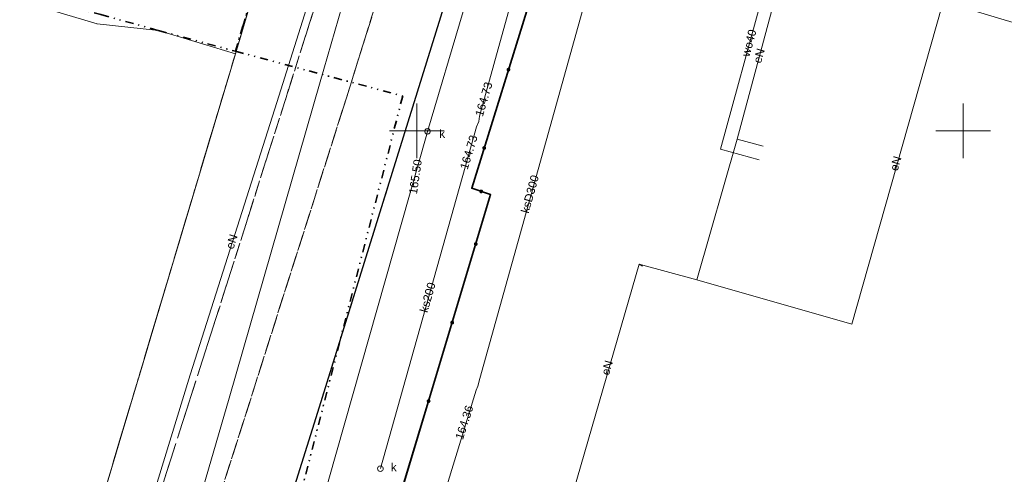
# Model space of a CAD drawing. Extents: x 7503703 to 7518012, y 5690450 to 5705715.
# Tile 8 of 50: x 7512464 to 7512554, y 5696819 to 5696860. Entities that reach past the tile are written whole.
import ezdxf
from ezdxf.enums import TextEntityAlignment as Align

# ---------------------------------------------------------------- set-up
doc = ezdxf.new("R2010")
doc.units = 0
for name, pattern in [('DWUKROPK1_5-3', [2.23, 0.75, -0.46, 0.05, -0.46, 0.05, -0.46]), ('PRZER1-1', [1, 0.5, -0.5]), ('PRZER2-1', [1.5, 1, -0.5]), ('PRZER3-1', [2, 1.5, -0.5])]:
    doc.linetypes.add(name, pattern=pattern)
doc.layers.get('0').update_dxf_attribs({"linetype": 'CONTINUOUS'})
for name, color, linetype, lineweight in [('EGDE', 7, 'CONTINUOUS', 18), ('EGPG', 7, 'CONTINUOUS', 18), ('GESGPB', 7, 'CONTINUOUS', 35), ('GUPPRZ_O', 7, 'CONTINUOUS', 18), ('OTKC', 7, 'CONTINUOUS', 18), ('OTKJ', 7, 'CONTINUOUS', 18), ('OTKK', 7, 'CONTINUOUS', 25), ('OTKU', 7, 'CONTINUOUS', 18), ('OTOO', 7, 'CONTINUOUS', 35), ('Ramka sekcyjna', 7, 'CONTINUOUS', 18), ('SUPW', 7, 'CONTINUOUS', 18), ('SUPW_O', 7, 'CONTINUOUS', 18)]:
    doc.layers.add(name, color=color, linetype=linetype, lineweight=lineweight)
for name, color, linetype, lineweight, true_color in [('EGUG', 96, 'CONTINUOUS', 18, 0x008000), ('GESKLU', 96, 'CONTINUOUS', 18, 0x008000), ('SUEP', 1, 'CONTINUOUS', 18, 0xff0000), ('SUEP_O', 1, 'CONTINUOUS', 18, 0xff0000), ('SUKP', 36, 'CONTINUOUS', 18, 0x803300), ('SUKP_O', 36, 'CONTINUOUS', 18, 0x803300), ('SUWP', 5, 'CONTINUOUS', 18, 0x0000ff), ('SUWP_O', 5, 'CONTINUOUS', 18, 0x0000ff)]:
    doc.layers.add(name, color=color, linetype=linetype, lineweight=lineweight, true_color=true_color)
doc.styles.add('Arial', font='arial.ttf')

# ---------------------------------------------------------------- blocks, each defined once
blk = doc.blocks.new('D_GUPIWZ1_1')
at = {"color": 0}
blk.add_lwpolyline([(0, 0.25), (0.064705, 0.241481), (0.125, 0.216506), (0.176777, 0.176777), (0.216506, 0.125), (0.241481, 0.064705), (0.25, 0), (0.241481, -0.064705), (0.216506, -0.125), (0.176777, -0.176777), (0.125, -0.216506), (0.064705, -0.241481), (0, -0.25), (-0.064705, -0.241481), (-0.125, -0.216506), (-0.176777, -0.176777), (-0.216506, -0.125), (-0.241481, -0.064705), (-0.25, 0), (-0.241481, 0.064705), (-0.216506, 0.125), (-0.176777, 0.176777), (-0.125, 0.216506), (-0.064705, 0.241481)], close=True, dxfattribs=at)
blk = doc.blocks.new('D_GEPPGD1_2')
blk.add_hatch(color=0).paths.add_polyline_path([(0, -0.045), (0.013906, -0.042798), (0.02645, -0.036406), (0.036406, -0.02645), (0.042798, -0.013906), (0.045, 0), (0.042798, 0.013906), (0.036406, 0.02645), (0.02645, 0.036406), (0.013906, 0.042798), (0, 0.045), (-0.013906, 0.042798), (-0.02645, 0.036406), (-0.036406, 0.02645), (-0.042798, 0.013906), (-0.045, 0), (-0.042798, -0.013906), (-0.036406, -0.02645), (-0.02645, -0.036406), (-0.013906, -0.042798)])
blk = doc.blocks.new('D_KOLO')
blk.add_hatch(color=0).paths.add_polyline_path([(-0.175, 0), (-0.169037, -0.045293), (-0.151554, -0.0875), (-0.123744, -0.123744), (-0.0875, -0.151554), (-0.045293, -0.169037), (0, -0.175), (0.045293, -0.169037), (0.0875, -0.151554), (0.123744, -0.123744), (0.151554, -0.0875), (0.169037, -0.045293), (0.175, 0), (0.169037, 0.045293), (0.151554, 0.0875), (0.123744, 0.123744), (0.0875, 0.151554), (0.045293, 0.169037), (0, 0.175), (-0.045293, 0.169037), (-0.0875, 0.151554), (-0.123744, 0.123744), (-0.151554, 0.0875), (-0.169037, 0.045293)])

msp = doc.modelspace()

# ---------------------------------------------------------------- linework, layer by layer
at = {"layer": 'EGDE', "color": 7, "linetype": 'Continuous', "lineweight": 18, "elevation": 10.22}
for points in [[(7512505.031, 5696844.74), (7512516.191, 5696880.777), (7512513.852, 5696881.496), (7512530.201, 5696935.092), (7512535.671, 5696951.53), (7512531.842, 5696952.68), (7512513.453, 5696958.15), (7512503.263, 5696923.853), (7512491.993, 5696885.936), (7512483.403, 5696857.039), (7512465.93, 5696798.606), (7512491.201, 5696791.176), (7512493.631, 5696790.406), (7512491.11, 5696792.39), (7512506.761, 5696844.17)], [(7512491.993, 5696885.936), (7512483.403, 5696857.039), (7512476.363, 5696859.169), (7512470.754, 5696859.779), (7512434.496, 5696870.578), (7512415.37, 5696876.28), (7512409.758, 5696877.947), (7512413.268, 5696889.536), (7512409.919, 5696890.546), (7512414.859, 5696906.815), (7512421.048, 5696904.985), (7512422.008, 5696908.005)]]:
    msp.add_lwpolyline(points, close=True, dxfattribs=at)
msp.add_lwpolyline([(7512558.57, 5696786.126), (7512552.67, 5696784.835), (7512546.771, 5696783.894), (7512540.821, 5696783.253), (7512534.821, 5696782.811), (7512528.77, 5696782.91), (7512522.77, 5696783.199), (7512516.82, 5696783.978), (7512510.971, 5696785.187), (7512499.321, 5696788.496), (7512493.631, 5696790.406), (7512491.11, 5696792.39), (7512506.761, 5696844.17), (7512505.031, 5696844.74), (7512516.191, 5696880.777), (7512513.852, 5696881.496), (7512530.201, 5696935.092), (7512565.018, 5696925.132)], dxfattribs=at)
at = {"layer": 'EGUG', "color": 96, "linetype": 'PRZER1-1', "lineweight": 18, "true_color": 0x008000, "elevation": 10.08}
for points in [[(7512376.2, 5697019.1), (7512429.699, 5697002.438), (7512430.209, 5697003.948), (7512450.846, 5696997.834), (7512466.157, 5696993.298), (7512468.577, 5696992.578), (7512468.957, 5696986.258), (7512505.294, 5696975.308), (7512510.504, 5696973.739), (7512517.473, 5696971.639), (7512515.053, 5696963.509), (7512513.453, 5696958.15), (7512503.263, 5696923.853), (7512491.993, 5696885.936), (7512483.403, 5696857.039), (7512465.93, 5696798.606)], [(7512558.57, 5696786.126), (7512552.67, 5696784.835), (7512546.771, 5696783.894), (7512540.821, 5696783.253), (7512534.821, 5696782.811), (7512528.77, 5696782.91), (7512522.77, 5696783.199), (7512516.82, 5696783.978), (7512510.971, 5696785.187), (7512499.321, 5696788.496), (7512493.631, 5696790.406), (7512491.11, 5696792.39), (7512506.761, 5696844.17), (7512505.031, 5696844.74), (7512516.191, 5696880.777), (7512513.852, 5696881.496), (7512530.201, 5696935.092), (7512565.018, 5696925.132)]]:
    msp.add_lwpolyline(points, dxfattribs=at)
msp.add_lwpolyline([(7512513.453, 5696958.15), (7512531.842, 5696952.68), (7512535.671, 5696951.53), (7512530.201, 5696935.092), (7512513.852, 5696881.496), (7512516.191, 5696880.777), (7512505.031, 5696844.74), (7512506.761, 5696844.17), (7512491.11, 5696792.39), (7512493.631, 5696790.406), (7512491.201, 5696791.176), (7512465.93, 5696798.606), (7512483.403, 5696857.039), (7512491.993, 5696885.936), (7512503.263, 5696923.853)], close=True, dxfattribs=at)
at = {"layer": 'GESGPB', "color": 7, "linetype": 'DWUKROPK1_5-3', "lineweight": 35, "elevation": 10.1}
msp.add_lwpolyline([(7512483.414, 5696857.279), (7512506.043, 5696933.272), (7512455.417, 5696948.531), (7512435.538, 5696954.521), (7512425.278, 5696920.704), (7512418.018, 5696894.736), (7512412.778, 5696876.487), (7512431.937, 5696871.278), (7512434.496, 5696870.578), (7512471.105, 5696860.629), (7512476.363, 5696859.169)], close=True, dxfattribs=at)
msp.add_lwpolyline([(7512687.537, 5696658.789), (7512710.125, 5696679.718), (7512732.754, 5696700.686), (7512751.622, 5696717.964), (7512775.771, 5696740.543), (7512773.651, 5696742.772), (7512814.499, 5696782.09), (7512818.899, 5696786.32), (7512823.859, 5696791.259), (7512841.659, 5696808.999), (7512838.1, 5696819.75), (7512836.541, 5696824.448), (7512835.592, 5696827.288), (7512834.022, 5696832.038), (7512506.043, 5696933.272), (7512483.414, 5696857.279), (7512498.713, 5696853.178), (7512468.781, 5696736.369), (7512448.744, 5696658.123)], dxfattribs=at)
at = {"layer": 'GESKLU', "color": 96, "linetype": 'PRZER3-1', "lineweight": 18, "true_color": 0x008000, "elevation": 10.06}
for points in [[(7512376.2, 5697019.1), (7512429.699, 5697002.438), (7512430.209, 5697003.948), (7512450.846, 5696997.834), (7512466.157, 5696993.298), (7512468.577, 5696992.578), (7512468.957, 5696986.258), (7512505.294, 5696975.308), (7512510.504, 5696973.739), (7512517.473, 5696971.639), (7512515.053, 5696963.509), (7512513.453, 5696958.15), (7512503.263, 5696923.853), (7512491.993, 5696885.936), (7512483.403, 5696857.039), (7512465.93, 5696798.606)], [(7512558.57, 5696786.126), (7512552.67, 5696784.835), (7512546.771, 5696783.894), (7512540.821, 5696783.253), (7512534.821, 5696782.811), (7512528.77, 5696782.91), (7512522.77, 5696783.199), (7512516.82, 5696783.978), (7512510.971, 5696785.187), (7512499.321, 5696788.496), (7512493.631, 5696790.406), (7512491.11, 5696792.39), (7512506.761, 5696844.17), (7512505.031, 5696844.74), (7512516.191, 5696880.777), (7512513.852, 5696881.496), (7512530.201, 5696935.092), (7512565.018, 5696925.132)]]:
    msp.add_lwpolyline(points, dxfattribs=at)
msp.add_lwpolyline([(7512513.453, 5696958.15), (7512531.842, 5696952.68), (7512535.671, 5696951.53), (7512530.201, 5696935.092), (7512513.852, 5696881.496), (7512516.191, 5696880.777), (7512505.031, 5696844.74), (7512506.761, 5696844.17), (7512491.11, 5696792.39), (7512493.631, 5696790.406), (7512491.201, 5696791.176), (7512465.93, 5696798.606), (7512483.403, 5696857.039), (7512491.993, 5696885.936), (7512503.263, 5696923.853)], close=True, dxfattribs=at)
at = {"layer": 'OTKC', "color": 7, "linetype": 'PRZER2-1', "lineweight": 18, "elevation": 10.18}
msp.add_lwpolyline([(7512470.26, 5696797.15), (7512470.535, 5696798.059), (7512471.69, 5696801.879), (7512481.626, 5696832.825), (7512492.28, 5696866.403), (7512494.71, 5696874.83), (7512497.04, 5696882.18), (7512505.246, 5696908.762), (7512509.379, 5696907.512), (7512510.602, 5696908.083), (7512500.677, 5696910.814), (7512500.416, 5696909.979), (7512504.603, 5696908.601), (7512500.624, 5696894.944), (7512496.28, 5696882.18), (7512493.11, 5696883.25), (7512492.45, 5696884.37)], dxfattribs=at)
at = {"layer": 'OTKJ', "color": 7, "linetype": 'PRZER3-1', "lineweight": 18, "elevation": 10.18}
msp.add_lwpolyline([(7512510.602, 5696908.083), (7512507.235, 5696896.661), (7512493.328, 5696852.262), (7512481.238, 5696814.279), (7512476.494, 5696799.051), (7512475.4, 5696795.6), (7512481.22, 5696793.88), (7512483.483, 5696800.436), (7512490.952, 5696824.261), (7512506.056, 5696872.797), (7512506.766, 5696875.323), (7512507.8, 5696878.456), (7512509.304, 5696883.393), (7512520.739, 5696919.888), (7512522.086, 5696924.134), (7512510.348, 5696927.621), (7512509.91, 5696927.75), (7512506.2, 5696915.68), (7512506.602, 5696915.552), (7512508.639, 5696914.694, -0.309228)], format="xyb", close=True, dxfattribs=at)
at = {"layer": 'OTKK', "color": 7, "linetype": 'Continuous', "lineweight": 25, "elevation": 10.18}
msp.add_lwpolyline([(7512480.72, 5696790.15, -0.083966), (7512481.22, 5696793.88), (7512483.483, 5696800.436), (7512490.952, 5696824.261), (7512506.056, 5696872.797), (7512506.766, 5696875.323), (7512507.8, 5696878.456), (7512509.304, 5696883.393), (7512520.739, 5696919.888)], format="xyb", dxfattribs=at)
at = {"layer": 'OTKU', "color": 7, "linetype": 'PRZER3-1', "lineweight": 18, "elevation": 10.18}
msp.add_lwpolyline([(7512510.602, 5696908.083), (7512509.379, 5696907.512), (7512505.246, 5696908.762), (7512497.04, 5696882.18), (7512494.71, 5696874.83), (7512492.28, 5696866.403), (7512481.626, 5696832.825), (7512471.69, 5696801.879), (7512470.535, 5696798.059), (7512470.26, 5696797.15), (7512475.4, 5696795.6), (7512476.494, 5696799.051), (7512481.238, 5696814.279), (7512493.328, 5696852.262), (7512507.235, 5696896.661)], close=True, dxfattribs=at)
at = {"layer": 'OTOO', "color": 7, "linetype": 'Continuous', "lineweight": 35, "elevation": 10.18}
msp.add_lwpolyline([(7512491.095, 5696792.017), (7512506.761, 5696844.17), (7512505.031, 5696844.74), (7512516.191, 5696880.777), (7512513.852, 5696881.496), (7512519.894, 5696900.873)], dxfattribs=at)
at = {"layer": 'Ramka sekcyjna', "color": 7, "linetype": 'Continuous', "lineweight": 18, "elevation": 100, "flags": 128}
for points in [[(7512500, 5696847.5), (7512500, 5696852.5)], [(7512550, 5696847.5), (7512550, 5696852.5)], [(7512502.5, 5696850), (7512497.5, 5696850)], [(7512552.5, 5696850), (7512547.5, 5696850)]]:
    msp.add_lwpolyline(points, dxfattribs=at)
at = {"layer": 'SUEP', "color": 1, "linetype": 'Continuous', "lineweight": 18, "true_color": 0xff0000, "elevation": 10.14}
for points in [[(7512471.637, 5696804.001), (7512472.058, 5696804.186), (7512479.258, 5696827.665), (7512487.016, 5696852.016), (7512494.396, 5696875.411), (7512502.272, 5696899.275), (7512501.646, 5696899.448), (7512502.295, 5696899.412), (7512505.918, 5696910.553), (7512501.669, 5696912.147), (7512504.062, 5696919.038), (7512504.127, 5696921.257), (7512506.15, 5696922.57), (7512501.148, 5696924.923)], [(7512550.282, 5696897.222), (7512549.99, 5696896.18), (7512535.16, 5696900.39), (7512529.07, 5696879.3), (7512536.75, 5696876.94), (7512529.31, 5696849.23), (7512531.69, 5696848.59), (7512529.31, 5696849.23), (7512525.63, 5696836.36), (7512520.35, 5696837.81), (7512520.66, 5696837.62), (7512520.35, 5696837.81), (7512510.68, 5696804.4), (7512511.1, 5696804.69), (7512510.68, 5696804.4), (7512530.72, 5696798.57), (7512530.81, 5696798.94), (7512530.72, 5696798.57), (7512560.65, 5696789.99)], [(7512578.68, 5696852.72), (7512548.14, 5696861.82), (7512548.06, 5696861.38), (7512539.8, 5696832.31), (7512525.63, 5696836.36)]]:
    msp.add_lwpolyline(points, dxfattribs=at)
at = {"layer": 'SUKP', "color": 36, "linetype": 'Continuous', "lineweight": 18, "true_color": 0x803300, "elevation": 10.14}
for points in [[(7512496.671, 5696819.093), (7512505.479, 5696850.376), (7512505.676, 5696850.836), (7512505.747, 5696851.331), (7512512.301, 5696875.007), (7512512.431, 5696875.487)], [(7512487.364, 5696769.383), (7512493.3, 5696786.69), (7512505.452, 5696826.262), (7512505.581, 5696826.642), (7512505.775, 5696827.338), (7512518.291, 5696872.175), (7512518.498, 5696872.63)], [(7512507.505, 5696871.929), (7512500.992, 5696849.95), (7512500.862, 5696849.47), (7512482.23, 5696783.897), (7512482.03, 5696783.437)]]:
    msp.add_lwpolyline(points, dxfattribs=at)
at = {"layer": 'SUWP', "color": 5, "linetype": 'Continuous', "lineweight": 18, "true_color": 0x0000ff, "elevation": 10.14}
for points in [[(7512472.884, 5696791.398), (7512476.47, 5696803.64), (7512482.822, 5696825.533), (7512491.165, 5696854.477), (7512493.512, 5696862.618), (7512497.662, 5696876.097), (7512503.092, 5696892.967), (7512503.362, 5696893.805), (7512514.404, 5696930.598), (7512515.692, 5696934.892), (7512527.542, 5696977.528), (7512529.082, 5696982.968)], [(7512534.634, 5696901.738), (7512527.83, 5696878.51), (7512535.43, 5696876.15), (7512527.78, 5696848.31), (7512531.33, 5696847.34)]]:
    msp.add_lwpolyline(points, dxfattribs=at)

# ---------------------------------------------------------------- block references
at = {"layer": 'EGPG', "color": 7, "linetype": 'Continuous', "lineweight": 18}
for p in [(7512470.754, 5696859.779, 10.24), (7512476.363, 5696859.169, 10.24), (7512483.403, 5696857.039, 10.24), (7512505.031, 5696844.74, 10.24), (7512506.761, 5696844.17, 10.24)]:
    msp.add_blockref('D_GEPPGD1_2', p, dxfattribs=at)
at = {"layer": 'OTOO', "color": 7, "linetype": 'Continuous', "lineweight": 35}
for p, rotation in [((7512508.393, 5696855.594, 10.18), 72.792888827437), ((7512508.393, 5696855.594, 10.18), 72.792888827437), ((7512506.174, 5696848.43, 10.18), 72.792888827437), ((7512506.174, 5696848.43, 10.18), 72.792888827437), ((7512505.896, 5696844.455, 10.18), 161.765296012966), ((7512505.896, 5696844.455, 10.18), 161.765296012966), ((7512505.401, 5696839.643, 10.18), 73.280713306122), ((7512505.401, 5696839.643, 10.18), 73.280713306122), ((7512503.244, 5696832.46, 10.18), 73.280713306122), ((7512503.244, 5696832.46, 10.18), 73.280713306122), ((7512501.086, 5696825.277, 10.18), 73.280713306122), ((7512501.086, 5696825.277, 10.18), 73.280713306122)]:
    msp.add_blockref('D_KOLO', p, dxfattribs=dict(at, rotation=rotation))
at = {"layer": 'SUPW', "color": 7, "linetype": 'Continuous', "lineweight": 18}
for p in [(7512500.992, 5696849.95, 10.18), (7512496.671, 5696819.093, 10.18)]:
    msp.add_blockref('D_GUPIWZ1_1', p, dxfattribs=at)

# ---------------------------------------------------------------- texts
at = {"layer": 'GUPPRZ_O', "color": 36, "linetype": 'Continuous', "lineweight": 0, "true_color": 0x803300, "style": 'Arial'}
for s, rotation, p in [('164.73', 73.57293, (7512506.038, 5696851.246, 10.8)), ('164.73', 73.12503, (7512504.651, 5696846.395, 10.8)), ('165.50', 81.72124, (7512500.013, 5696844.152, 10.8)), ('164.36', 72.21252, (7512504.216, 5696821.683, 10.8))]:
    msp.add_text(s, height=0.75, rotation=rotation, dxfattribs=at).set_placement(p)
at = {"layer": 'SUEP_O', "color": 1, "linetype": 'Continuous', "lineweight": 0, "true_color": 0xff0000, "style": 'Arial'}
for rotation, p in [(73.85775, (7512531.677, 5696856.756, 10.8)), (73.85775, (7512544.178, 5696846.91, 10.8)), (72.32792, (7512483.417, 5696839.751, 10.8)), (73.85775, (7512517.771, 5696828.221, 10.8))]:
    msp.add_text('eN', height=0.75, rotation=rotation, dxfattribs=at).set_placement(p, align=Align.CENTER)
at = {"layer": 'SUKP_O', "color": 36, "linetype": 'Continuous', "lineweight": 0, "true_color": 0x803300, "style": 'Arial'}
for s, rotation, p in [('ksD300', 74.40354, (7512510.714, 5696844.111, 10.8)), ('ks200', 74.27518, (7512501.358, 5696834.655, 10.8))]:
    msp.add_text(s, height=0.75, rotation=rotation, dxfattribs=at).set_placement(p, align=Align.CENTER)
at = {"layer": 'SUPW_O', "color": 7, "linetype": 'Continuous', "lineweight": 0, "style": 'Arial'}
for p in [(7512502.592, 5696849.355, 10.8), (7512498.163, 5696818.862, 10.8)]:
    msp.add_text('k', height=0.75, dxfattribs=at).set_placement(p, align=Align.RIGHT)
at = {"layer": 'SUWP_O', "color": 5, "linetype": 'Continuous', "lineweight": 0, "true_color": 0x0000ff, "style": 'Arial'}
msp.add_text('wo40', height=0.75, rotation=74.63524, dxfattribs=at).set_placement((7512530.768, 5696857.938, 10.8), align=Align.CENTER)

doc.saveas('drawing.dxf')
